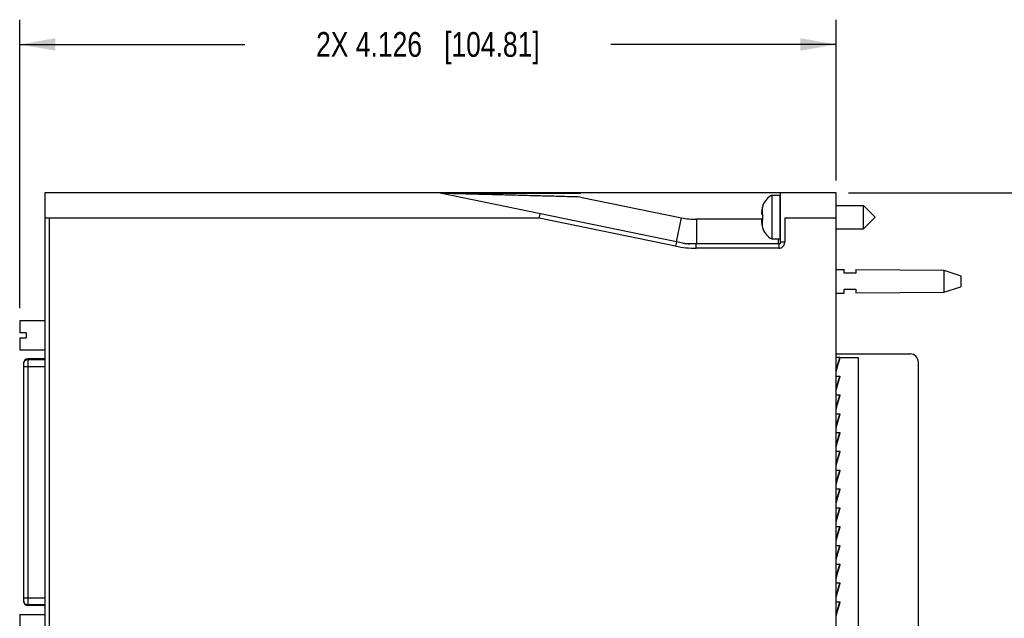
# Model space of a CAD drawing. Header units: inches. Extents: x 0 to 22, y 0 to 17.
# Tile 15 of 30: x 7.9 to 12.9, y 9.3 to 12.3. Entities that reach past the tile are written whole.
import ezdxf

# ---------------------------------------------------------------- set-up
doc = ezdxf.new("R2010")
doc.units = ezdxf.units.IN
doc.header["$LTSCALE"] = 1.21
doc.header["$MEASUREMENT"] = 0
doc.layers.get('0').update_dxf_attribs({"linetype": 'CONTINUOUS'})
doc.layers.add('DIMENSIONS', color=7, linetype='CONTINUOUS')
doc.styles.get("Standard").update_dxf_attribs({"font": 'txt', "width": 0.8})
doc.dimstyles.new('DIMSTYLE_1', dxfattribs={"dimtxt": 0.125, "dimasz": 0.18, "dimexe": 0.18, "dimexo": 0.0625, "dimgap": 0.09, "dimtad": 0, "dimtih": 1, "dimtoh": 1, "dimdec": 3, "dimzin": 4, "dimdsep": 46, "dimtxsty": 'STANDARD', "dimblk": '_FILLED', "dimblk1": '_FILLED', "dimblk2": '_FILLED', "dimcen": 0.09, "dimadec": 0, "dimazin": 0, "dimtp": 0.01, "dimtm": 0.01, "dimtfac": 1, "dimtdec": 3, "dimtofl": 0, "dimtmove": 0, "dimatfit": 3, "dimldrblk": '_FILLED', "dimfxl": 1, "dimtolj": 1, "dimtzin": 4, "dimarcsym": 0})

# ---------------------------------------------------------------- blocks, each defined once
blk = doc.blocks.new('_FILLED')
at = {"color": 0, "linetype": 'BYBLOCK'}
blk.add_solid([(0, 0), (-1, 0.174), (-1, -0.174)], dxfattribs=at)
blk = doc.blocks.new('*D11')
at = {"layer": 'DIMENSIONS', "color": 2, "linetype": 'CONTINUOUS'}
for p, q in [((12.0661, 11.4385), (13.7586, 11.4385)), ((13.6336, 11.4385), (13.6336, 9.0305)), ((13.6336, 6.3725), (13.6336, 8.7805)), ((12.0661, 6.3725), (13.7586, 6.3725))]:
    blk.add_line(p, q, dxfattribs=at)
at = {"layer": 'DIMENSIONS', "color": 2, "linetype": 'CONTINUOUS', "xscale": 0.18, "yscale": 0.18, "zscale": 0.18}
for p, rotation in [((13.6336, 11.4385), 90), ((13.6336, 6.3725), 270)]:
    blk.add_blockref('_FILLED', p, dxfattribs=dict(at, rotation=rotation))
at = {"layer": 'DIMENSIONS', "color": 2, "linetype": 'CONTINUOUS', "insert": (13.6336, 8.968), "char_height": 0.125, "width": 1.425, "attachment_point": 2, "line_spacing_factor": 0.9}
blk.add_mtext('5.066{\\Ftxt.shx;\\W1.000000;\\H0.125000; }[128.68]', dxfattribs=at)
blk = doc.blocks.new('*D13')
at = {"layer": 'DIMENSIONS', "color": 2, "linetype": 'CONTINUOUS'}
for p, q in [((7.8774, 10.8568), (7.8774, 12.3135)), ((12.0036, 11.501), (12.0036, 12.3135)), ((7.8774, 12.1885), (9.0155, 12.1885)), ((12.0036, 12.1885), (10.8655, 12.1885))]:
    blk.add_line(p, q, dxfattribs=at)
at = {"layer": 'DIMENSIONS', "color": 2, "linetype": 'CONTINUOUS', "xscale": 0.18, "yscale": 0.18, "zscale": 0.18, "rotation": 180}
blk.add_blockref('_FILLED', (7.8774, 12.1885), dxfattribs=at)
at = {"layer": 'DIMENSIONS', "color": 2, "linetype": 'CONTINUOUS', "xscale": 0.18, "yscale": 0.18, "zscale": 0.18}
blk.add_blockref('_FILLED', (12.0036, 12.1885), dxfattribs=at)
at = {"layer": 'DIMENSIONS', "color": 2, "linetype": 'CONTINUOUS', "insert": (9.9405, 12.251), "char_height": 0.125, "width": 1.725, "attachment_point": 2, "line_spacing_factor": 0.9}
blk.add_mtext('2X 4.126{\\Ftxt.shx;\\W1.000000;\\H0.125000; }[104.81]', dxfattribs=at)

msp = doc.modelspace()

# ---------------------------------------------------------------- linework, layer by layer
at = {"color": 6, "linetype": 'CONTINUOUS'}
for p, q in [((8.0036, 11.4385), (8.0036, 6.3725)), ((9.9936, 11.4385), (8.0036, 11.4385)), ((11.2466, 11.1815), (9.9936, 11.4385)), ((12.0036, 11.4385), (9.9959, 11.4385)), ((11.7216, 11.4385), (11.7216, 11.1815)), ((12.0036, 11.3113), (12.0036, 11.4385)), ((11.7216, 11.1815), (11.2466, 11.1815)), ((8.0036, 10.6004), (7.9179, 10.6004)), ((12.0036, 10.6085), (12.0231, 10.6085)), ((12.0209, 10.6062), (12.0036, 10.5492)), ((12.0228, 10.6056), (12.0036, 10.5423)), ((12.0201, 10.6031), (12.0209, 10.6062)), ((12.0213, 10.6085), (12.0209, 10.6069)), ((12.0209, 10.6062), (12.0228, 10.6056)), ((12.0211, 10.6068), (12.0212, 10.6079)), ((12.0036, 10.5135), (12.0231, 10.5135)), ((12.0209, 10.5112), (12.0036, 10.4542)), ((12.0228, 10.5106), (12.0036, 10.4473)), ((12.0201, 10.5081), (12.0209, 10.5112)), ((12.0213, 10.5135), (12.0209, 10.5119)), ((12.0209, 10.5112), (12.0228, 10.5106)), ((12.0211, 10.5118), (12.0212, 10.5129)), ((12.0036, 10.4185), (12.0231, 10.4185)), ((12.0209, 10.4162), (12.0036, 10.3592)), ((12.0228, 10.4156), (12.0036, 10.3523)), ((12.0201, 10.4131), (12.0209, 10.4162)), ((12.0213, 10.4185), (12.0209, 10.4169)), ((12.0209, 10.4162), (12.0228, 10.4156)), ((12.0211, 10.4168), (12.0212, 10.4179)), ((12.0036, 10.3235), (12.0231, 10.3235)), ((12.0209, 10.3212), (12.0036, 10.2642)), ((12.0228, 10.3206), (12.0036, 10.2573)), ((12.0201, 10.3181), (12.0209, 10.3212)), ((12.0213, 10.3235), (12.0209, 10.3219)), ((12.0209, 10.3212), (12.0228, 10.3206)), ((12.0212, 10.3229), (12.0211, 10.3218)), ((12.0036, 10.2285), (12.0231, 10.2285)), ((12.0209, 10.2262), (12.0036, 10.1692)), ((12.0228, 10.2256), (12.0036, 10.1623)), ((12.0201, 10.2231), (12.0209, 10.2262)), ((12.0213, 10.2285), (12.0209, 10.2269)), ((12.0209, 10.2262), (12.0228, 10.2256)), ((12.0212, 10.2279), (12.0211, 10.2268)), ((12.0036, 10.1335), (12.0231, 10.1335)), ((12.0209, 10.1312), (12.0036, 10.0742)), ((12.0228, 10.1306), (12.0036, 10.0673)), ((12.0201, 10.1281), (12.0209, 10.1312)), ((12.0213, 10.1335), (12.0209, 10.1319)), ((12.0209, 10.1312), (12.0228, 10.1306)), ((12.0212, 10.1329), (12.0211, 10.1318)), ((12.0036, 10.0385), (12.0231, 10.0385)), ((12.0209, 10.0362), (12.0036, 9.9792)), ((12.0228, 10.0356), (12.0036, 9.9723)), ((12.0201, 10.0331), (12.0209, 10.0362)), ((12.0213, 10.0385), (12.0209, 10.0369)), ((12.0209, 10.0362), (12.0228, 10.0356)), ((12.0211, 10.0368), (12.0212, 10.0379)), ((12.0036, 9.9435), (12.0231, 9.9435)), ((12.0209, 9.9412), (12.0036, 9.8842)), ((12.0228, 9.9406), (12.0036, 9.8773)), ((12.0201, 9.9381), (12.0209, 9.9412)), ((12.0213, 9.9435), (12.0209, 9.9419)), ((12.0209, 9.9412), (12.0228, 9.9406)), ((12.0211, 9.9418), (12.0212, 9.9429)), ((12.0036, 9.8485), (12.0231, 9.8485)), ((12.0209, 9.8462), (12.0036, 9.7892)), ((12.0228, 9.8456), (12.0036, 9.7823)), ((12.0201, 9.8431), (12.0209, 9.8462)), ((12.0213, 9.8485), (12.0209, 9.8469)), ((12.0209, 9.8462), (12.0228, 9.8456)), ((12.0211, 9.8468), (12.0212, 9.8479)), ((12.0036, 9.7535), (12.0231, 9.7535)), ((12.0209, 9.7512), (12.0036, 9.6942)), ((12.0228, 9.7506), (12.0036, 9.6873)), ((12.0201, 9.7481), (12.0209, 9.7512)), ((12.0213, 9.7535), (12.0209, 9.7519)), ((12.0209, 9.7512), (12.0228, 9.7506)), ((12.0211, 9.7518), (12.0212, 9.7529)), ((12.0036, 9.6585), (12.0231, 9.6585)), ((12.0209, 9.6562), (12.0036, 9.5992)), ((12.0228, 9.6556), (12.0036, 9.5923)), ((12.0201, 9.6531), (12.0209, 9.6562)), ((12.0213, 9.6585), (12.0209, 9.6569)), ((12.0209, 9.6562), (12.0228, 9.6556)), ((12.0212, 9.6579), (12.0211, 9.6568)), ((12.0036, 9.5635), (12.0231, 9.5635)), ((12.0209, 9.5612), (12.0036, 9.5042)), ((12.0228, 9.5606), (12.0036, 9.4973)), ((12.0201, 9.5581), (12.0209, 9.5612)), ((12.0213, 9.5635), (12.0209, 9.5619)), ((12.0209, 9.5612), (12.0228, 9.5606)), ((12.0211, 9.5618), (12.0212, 9.5629)), ((12.0036, 9.4685), (12.0231, 9.4685)), ((12.0209, 9.4662), (12.0036, 9.4092)), ((12.0228, 9.4656), (12.0036, 9.4023)), ((12.0201, 9.4631), (12.0209, 9.4662)), ((12.0213, 9.4685), (12.0209, 9.4669)), ((12.0209, 9.4662), (12.0228, 9.4656)), ((12.0211, 9.4668), (12.0212, 9.4679)), ((12.0036, 9.3735), (12.0231, 9.3735)), ((12.0209, 9.3712), (12.0036, 9.3142)), ((12.0228, 9.3706), (12.0036, 9.3073)), ((12.0201, 9.3681), (12.0209, 9.3712)), ((12.0213, 9.3735), (12.0209, 9.3719)), ((12.0209, 9.3712), (12.0228, 9.3706)), ((12.0211, 9.3718), (12.0212, 9.3729)), ((8.0036, 9.3543), (7.9179, 9.3543))]:
    msp.add_line(p, q, dxfattribs=at)
at = {"color": 9, "linetype": 'CONTINUOUS'}
for p, q in [((10.7115, 11.4177), (11.2219, 11.3131)), ((11.7217, 11.4175), (11.7189, 11.4177)), ((11.6304, 11.3624), (11.6304, 11.3314)), ((10.5033, 11.3113), (8.0068, 11.3113)), ((8.0268, 11.3113), (8.0268, 6.4997)), ((10.5033, 11.3113), (10.5073, 11.3309)), ((11.1927, 11.1699), (10.5033, 11.3113)), ((11.197, 11.1917), (11.2219, 11.3131)), ((11.2972, 11.3054), (11.2972, 11.1815)), ((11.6339, 11.3054), (11.2972, 11.3054)), ((11.6304, 11.3016), (11.6304, 11.2706)), ((11.7438, 11.3113), (11.7438, 11.1893)), ((12.0036, 11.3113), (11.7438, 11.3113)), ((11.1967, 11.1895), (11.1927, 11.1699)), ((11.2971, 11.1593), (11.2971, 11.1793)), ((11.7138, 11.1593), (11.2971, 11.1593)), ((11.7138, 11.1793), (11.7138, 11.1593)), ((11.7438, 11.1893), (11.7238, 11.1893)), ((7.9179, 10.6004), (7.9179, 9.3543)), ((7.8983, 9.374), (7.8983, 10.5807)), ((8.0036, 10.561), (7.8983, 10.561)), ((7.9179, 10.5967), (8.0036, 10.5967)), ((7.8983, 9.3937), (8.0036, 9.3937)), ((8.0036, 9.358), (7.9179, 9.358))]:
    msp.add_line(p, q, dxfattribs=at)
at = {"color": 7, "linetype": 'CONTINUOUS'}
for p, q in [((11.6783, 11.4267), (11.6783, 11.2063)), ((11.6783, 11.4267), (11.7186, 11.4267)), ((11.7186, 11.4267), (11.7186, 11.2063)), ((11.6339, 11.3766), (11.6339, 11.3748)), ((12.0036, 11.3755), (12.1418, 11.3755)), ((12.1418, 11.2574), (12.1418, 11.3755)), ((12.1418, 11.3755), (12.2009, 11.3165)), ((11.6275, 11.3318), (11.6339, 11.331)), ((11.6275, 11.3012), (11.6339, 11.302)), ((11.6339, 11.302), (11.6339, 11.331)), ((12.0036, 6.4997), (12.0036, 11.3113)), ((12.1418, 11.2574), (12.2009, 11.3165)), ((11.6339, 11.2582), (11.6339, 11.2564)), ((12.0036, 11.2574), (12.1418, 11.2574)), ((11.6783, 11.2063), (11.7186, 11.2063)), ((11.7121, 11.2046), (11.7121, 11.2059)), ((12.0036, 11.0525), (12.0436, 11.0522)), ((12.0436, 11.0325), (12.0436, 11.0522)), ((12.1036, 11.0518), (12.5475, 11.0485)), ((12.1036, 11.0517), (12.1036, 11.0325)), ((12.5475, 11.0485), (12.5475, 10.9365)), ((12.5475, 11.0485), (12.6336, 11.0205)), ((12.1036, 11.0325), (12.0436, 11.0325)), ((12.6336, 11.0205), (12.6336, 10.9645)), ((12.0436, 10.9328), (12.0436, 10.9525)), ((12.0436, 10.9525), (12.1036, 10.9525)), ((12.1036, 10.9525), (12.1036, 10.9332)), ((12.5475, 10.9365), (12.6336, 10.9645)), ((12.0036, 10.9325), (12.0436, 10.9328)), ((12.1036, 10.9332), (12.5475, 10.9365)), ((7.8774, 10.7943), (7.8774, 10.7323)), ((7.8774, 10.7943), (8.0036, 10.7943)), ((7.9108, 10.7323), (7.8774, 10.7323)), ((7.8774, 10.7067), (7.8774, 10.6447)), ((7.8774, 10.7067), (7.9108, 10.7067)), ((7.9108, 10.7323), (7.9108, 10.7067)), ((8.0036, 10.6447), (7.8774, 10.6447)), ((12.0036, 10.625), (12.3786, 10.625)), ((12.0036, 10.5366), (12.023, 10.6063)), ((12.0231, 10.6085), (12.0226, 10.6065)), ((12.023, 10.6063), (12.0231, 10.6075)), ((12.023, 10.6063), (12.0231, 10.6066)), ((12.0231, 10.6074), (12.0231, 10.6078)), ((12.1176, 10.6055), (12.0231, 10.6055)), ((12.1176, 7.2055), (12.1176, 10.6055)), ((12.4186, 10.585), (12.4186, 9.0727)), ((12.0036, 10.4416), (12.023, 10.5113)), ((12.0231, 10.5135), (12.0226, 10.5115)), ((12.023, 10.5113), (12.0231, 10.5125)), ((12.023, 10.5113), (12.0231, 10.5116)), ((12.0231, 10.5124), (12.0231, 10.5128)), ((12.0036, 10.3466), (12.023, 10.4163)), ((12.0231, 10.4185), (12.0226, 10.4165)), ((12.023, 10.4163), (12.0231, 10.4175)), ((12.023, 10.4163), (12.0231, 10.4166)), ((12.0231, 10.4174), (12.0231, 10.4178)), ((12.0036, 10.2516), (12.023, 10.3213)), ((12.0231, 10.3235), (12.0226, 10.3215)), ((12.023, 10.3213), (12.0231, 10.3225)), ((12.023, 10.3213), (12.0231, 10.3216)), ((12.0231, 10.3224), (12.0231, 10.3228)), ((12.0036, 10.1566), (12.023, 10.2263)), ((12.0231, 10.2285), (12.0226, 10.2265)), ((12.023, 10.2263), (12.0231, 10.2275)), ((12.023, 10.2263), (12.0231, 10.2266)), ((12.0231, 10.2274), (12.0231, 10.2278)), ((12.0036, 10.0616), (12.023, 10.1313)), ((12.0231, 10.1335), (12.0226, 10.1315)), ((12.023, 10.1313), (12.0231, 10.1325)), ((12.023, 10.1313), (12.0231, 10.1316)), ((12.0231, 10.1324), (12.0231, 10.1328)), ((12.0036, 9.9666), (12.023, 10.0363)), ((12.0231, 10.0385), (12.0226, 10.0365)), ((12.023, 10.0363), (12.0231, 10.0375)), ((12.023, 10.0363), (12.0231, 10.0366)), ((12.0231, 10.0374), (12.0231, 10.0378)), ((12.0036, 9.8716), (12.023, 9.9413)), ((12.0231, 9.9435), (12.0226, 9.9415)), ((12.023, 9.9413), (12.0231, 9.9425)), ((12.023, 9.9413), (12.0231, 9.9416)), ((12.0231, 9.9424), (12.0231, 9.9428)), ((12.0036, 9.7766), (12.023, 9.8463)), ((12.0231, 9.8485), (12.0226, 9.8465)), ((12.023, 9.8463), (12.0231, 9.8475)), ((12.023, 9.8463), (12.0231, 9.8466)), ((12.0231, 9.8474), (12.0231, 9.8478)), ((12.0036, 9.6816), (12.023, 9.7513)), ((12.0231, 9.7535), (12.0226, 9.7515)), ((12.023, 9.7513), (12.0231, 9.7525)), ((12.023, 9.7513), (12.0231, 9.7516)), ((12.0231, 9.7524), (12.0231, 9.7528)), ((12.0036, 9.5866), (12.023, 9.6563)), ((12.0231, 9.6585), (12.0226, 9.6565)), ((12.023, 9.6563), (12.0231, 9.6575)), ((12.023, 9.6563), (12.0231, 9.6566)), ((12.0231, 9.6574), (12.0231, 9.6578)), ((12.0036, 9.4916), (12.023, 9.5613)), ((12.0231, 9.5635), (12.0226, 9.5615)), ((12.023, 9.5613), (12.0231, 9.5625)), ((12.023, 9.5613), (12.0231, 9.5616)), ((12.0231, 9.5624), (12.0231, 9.5628)), ((12.0036, 9.3966), (12.023, 9.4663)), ((12.0231, 9.4685), (12.0226, 9.4665)), ((12.023, 9.4663), (12.0231, 9.4675)), ((12.023, 9.4663), (12.0231, 9.4666)), ((12.0231, 9.4674), (12.0231, 9.4678)), ((12.0036, 9.3016), (12.023, 9.3713)), ((12.0231, 9.3735), (12.0226, 9.3715)), ((12.023, 9.3713), (12.0231, 9.3725)), ((12.023, 9.3713), (12.0231, 9.3716)), ((12.0231, 9.3724), (12.0231, 9.3728)), ((7.8774, 9.31), (7.8774, 9.248)), ((7.8774, 9.31), (8.0036, 9.31))]:
    msp.add_line(p, q, dxfattribs=at)
for centre, radius, start, end in [((11.7214, 11.344), 0.0933, 117.5225, 159.5639), ((11.8433, 11.3165), 0.2178, 167.8219, 172.3461), ((11.7264, 11.3417), 0.0982, 160.337, 167.8353), ((11.7268, 11.3416), 0.0986, 162.8998, 167.8288), ((11.7255, 11.342), 0.0972, 160.3163, 162.891), ((11.7885, 11.3304), 0.1617, 174.6484, 177.7263), ((11.6829, 11.3407), 0.0561, 183.9197, 189.1173), ((11.6823, 11.2924), 0.0556, 174.3453, 176.0868), ((11.6836, 11.2922), 0.0568, 170.9057, 174.3345), ((11.7886, 11.3026), 0.1618, 182.274, 184.3254), ((11.7883, 11.3026), 0.1615, 184.3258, 185.3527), ((11.8433, 11.3165), 0.2178, 187.6539, 192.1781), ((11.7264, 11.2912), 0.0982, 192.1647, 199.663), ((11.7214, 11.289), 0.0933, 200.4361, 242.4775), ((11.2973, 11.6805), 0.5001, 262.2729, 266.1358), ((12.016, 10.6078), 0.00715, 342.6696, 350.1827), ((12.0157, 10.6078), 0.00746, 350.1936, 357.7802), ((12.0153, 10.6078), 0.0078, 357.7828, 4.884), ((12.3786, 10.585), 0.04, 0, 90), ((12.016, 10.5128), 0.00715, 342.6696, 350.1827), ((12.0157, 10.5128), 0.00746, 350.1936, 357.7802), ((12.0153, 10.5128), 0.0078, 357.7828, 4.884), ((12.016, 10.4178), 0.00715, 342.6696, 350.1827), ((12.0157, 10.4178), 0.00746, 350.1936, 357.7802), ((12.0153, 10.4178), 0.0078, 357.7828, 4.884), ((12.016, 10.3228), 0.00715, 342.6696, 350.1827), ((12.0157, 10.3228), 0.00746, 350.1936, 357.7802), ((12.0153, 10.3228), 0.0078, 357.7828, 4.884), ((12.016, 10.2278), 0.00715, 342.6696, 350.1827), ((12.0157, 10.2278), 0.00746, 350.1936, 357.7802), ((12.0153, 10.2278), 0.0078, 357.7828, 4.884), ((12.016, 10.1328), 0.00715, 342.6696, 350.1827), ((12.0157, 10.1328), 0.00746, 350.1936, 357.7802), ((12.0153, 10.1328), 0.0078, 357.7828, 4.884), ((12.016, 10.0378), 0.00715, 342.6696, 350.1827), ((12.0157, 10.0378), 0.00746, 350.1936, 357.7802), ((12.0153, 10.0378), 0.0078, 357.7828, 4.884), ((12.016, 9.9428), 0.00715, 342.6696, 350.1827), ((12.0157, 9.9428), 0.00746, 350.1936, 357.7802), ((12.0153, 9.9428), 0.0078, 357.7828, 4.884), ((12.016, 9.8478), 0.00715, 342.6696, 350.1827), ((12.0157, 9.8478), 0.00746, 350.1936, 357.7802), ((12.0153, 9.8478), 0.0078, 357.7828, 4.884), ((12.016, 9.7528), 0.00715, 342.6696, 350.1827), ((12.0157, 9.7528), 0.00746, 350.1936, 357.7802), ((12.0153, 9.7528), 0.0078, 357.7828, 4.884), ((12.016, 9.6578), 0.00715, 342.6696, 350.1827), ((12.0157, 9.6578), 0.00746, 350.1936, 357.7802), ((12.0153, 9.6578), 0.0078, 357.7828, 4.884), ((12.016, 9.5628), 0.00715, 342.6696, 350.1827), ((12.0157, 9.5628), 0.00746, 350.1936, 357.7802), ((12.0153, 9.5628), 0.0078, 357.7828, 4.884), ((12.016, 9.4678), 0.00715, 342.6696, 350.1827), ((12.0157, 9.4678), 0.00746, 350.1936, 357.7802), ((12.0153, 9.4678), 0.0078, 357.7828, 4.884), ((12.016, 9.3728), 0.00715, 342.6696, 350.1827), ((12.0157, 9.3728), 0.00746, 350.1936, 357.7802), ((12.0153, 9.3728), 0.0078, 357.7828, 4.884)]:
    msp.add_arc(centre, radius, start, end, dxfattribs=at)
at = {"color": 9, "linetype": 'CONTINUOUS'}
for centre, radius, start, end in [((11.2972, 11.6804), 0.375, 258.4089, 270.0001), ((11.2971, 11.6792), 0.52, 258.4088, 270.0002), ((11.7138, 11.1893), 0.03, 269.9991, 0.0009), ((11.7127, 11.1904), 0.00996, 299.946, 330.054), ((7.9143, 9.3759), 0.016, 180.019, 186.4038)]:
    msp.add_arc(centre, radius, start, end, dxfattribs=at)
at = {"color": 6, "linetype": 'CONTINUOUS'}
for centre, start, end in [((7.9179, 10.5807), 90, 180), ((7.9179, 9.374), 180, 270)]:
    msp.add_arc(centre, 0.0197, start, end, dxfattribs=at)
at = {"color": 9, "linetype": 'CONTINUOUS'}
for points, knots in [([(10.0075, 11.4367), (10.0133, 11.4368), (10.0255, 11.4369), (10.0515, 11.437), (10.0861, 11.4371), (10.1289, 11.4372), (10.1726, 11.4373), (10.2168, 11.4374), (10.2762, 11.4375), (10.3508, 11.4376), (10.4407, 11.4377), (10.561, 11.4377), (10.6512, 11.4377), (10.7115, 11.4377)], [0, 0, 0, 0, 0.024419, 0.052014, 0.110957, 0.172107, 0.234314, 0.297131, 0.360342, 0.487501, 0.615256, 0.743349, 1, 1, 1, 1]), ([(10.7115, 11.4177), (10.6965, 11.4182), (10.6667, 11.419), (10.6219, 11.4202), (10.5771, 11.4214), (10.5175, 11.423), (10.443, 11.425), (10.3538, 11.4274), (10.2796, 11.4293), (10.2205, 11.4309), (10.1765, 11.432), (10.1328, 11.4331), (10.0899, 11.4342), (10.0549, 11.435), (10.0283, 11.4356), (10.0158, 11.4359), (10.0099, 11.436)], [0, 0, 0, 0, 0.063844, 0.127681, 0.191502, 0.255298, 0.382774, 0.509999, 0.636779, 0.699894, 0.762713, 0.825069, 0.886613, 0.946406, 0.974726, 1, 1, 1, 1]), ([(7.8983, 10.5789), (7.8983, 10.58), (7.8985, 10.5824), (7.8993, 10.5846), (7.8998, 10.5857)], [0, 0, 0, 0, 0.497031, 1, 1, 1, 1]), ([(7.8998, 10.5857), (7.9003, 10.5868), (7.9015, 10.5889), (7.9031, 10.5907), (7.904, 10.5915)], [0, 0, 0, 0, 0.495678, 1, 1, 1, 1]), ([(7.904, 10.5915), (7.9049, 10.5923), (7.907, 10.5938), (7.9092, 10.5949), (7.9104, 10.5954)], [0, 0, 0, 0, 0.495485, 1, 1, 1, 1]), ([(7.9104, 10.5954), (7.911, 10.5956), (7.9134, 10.5964), (7.916, 10.5967), (7.9179, 10.5967)], [0, 0, 0, 0, 0.249548, 1, 1, 1, 1]), ([(7.904, 9.3632), (7.9025, 9.3647), (7.9005, 9.3672), (7.8989, 9.371), (7.8985, 9.3731), (7.8984, 9.3741)], [0, 0, 0, 0, 0.505352, 0.753954, 1, 1, 1, 1]), ([(7.9104, 9.3594), (7.9092, 9.3598), (7.907, 9.3609), (7.9049, 9.3624), (7.904, 9.3632)], [0, 0, 0, 0, 0.504515, 1, 1, 1, 1]), ([(7.9179, 9.358), (7.9173, 9.358), (7.9147, 9.3581), (7.9122, 9.3587), (7.9104, 9.3594)], [0, 0, 0, 0, 0.250576, 1, 1, 1, 1])]:
    msp.add_open_spline(points, degree=3, knots=knots, dxfattribs=at)
at = {"color": 7, "linetype": 'CONTINUOUS'}
msp.add_open_spline([(11.7126, 11.1806), (11.7126, 11.1808), (11.7126, 11.181), (11.7125, 11.1818), (11.7125, 11.1832), (11.7124, 11.1853), (11.7124, 11.1881), (11.7123, 11.1914), (11.7122, 11.197), (11.7121, 11.2015), (11.7121, 11.2046)], degree=3, knots=[0, 0, 0, 0, 0.014851, 0.036288, 0.098795, 0.187243, 0.301317, 0.440483, 0.603897, 1, 1, 1, 1], dxfattribs=at)

# ---------------------------------------------------------------- dimensions: what is measured, and where the dimension line sits
at = {"layer": 'DIMENSIONS', "color": 2, "linetype": 'CONTINUOUS'}
dim = msp.add_linear_dim(base=(7.8774, 12.1885), p1=(12.0036, 11.501), p2=(7.8774, 10.8568), angle=180, text='2X <>', dimstyle='DIMSTYLE_1', dxfattribs=at)
dim.commit()
dim.dimension.update_dxf_attribs({"geometry": '*D13', "text_midpoint": (9.8405, 12.1885), "dimtype": 160})
dim = msp.add_linear_dim(base=(13.6336, 11.4385), p1=(12.0661, 6.3725), p2=(12.0661, 11.4385), angle=90, dimstyle='DIMSTYLE_1', dxfattribs=at)
dim.commit()
dim.dimension.update_dxf_attribs({"geometry": '*D11', "text_midpoint": (13.4836, 8.9055), "dimtype": 160})

doc.saveas('drawing.dxf')
